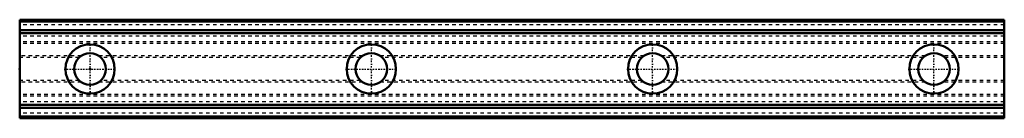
# Model space of a CAD drawing. Header units: millimetres. Extents: x -20 to 260, y -14 to 14.
import ezdxf

# ---------------------------------------------------------------- set-up
doc = ezdxf.new("R2010")
doc.units = ezdxf.units.MM
doc.linetypes.add('Center', pattern=[1.5, 0.45, -0.5, 0.05, -0.5])
doc.linetypes.add('Dashed', pattern=[2, 1, -1])
for name, color, linetype, lineweight in [('2d ConnectionPoints', 7, 'Continuous', 50), ('AM_0', 7, 'Continuous', 50), ('AM_7', 7, 'Center', 25), ('AM_9', 6, 'Dashed', 25)]:
    doc.layers.add(name, color=color, linetype=linetype, lineweight=lineweight)

msp = doc.modelspace()

# ---------------------------------------------------------------- linework, layer by layer
at = {"layer": '2d ConnectionPoints'}
for p in [(-20, 0), (0, 0), (0, 0)]:
    msp.add_point(p, dxfattribs=at)
at = {"layer": 'AM_0'}
for p, q in [((-20, 14), (-20, -14)), ((260, 14), (-20, 14)), ((260, 14), (260, -14)), ((260, 13.52), (-20, 13.52)), ((260, 11), (-20, 11)), ((260, 10.22), (-20, 10.22)), ((260, -10.22), (-20, -10.22)), ((260, -11), (-20, -11)), ((260, -13.52), (-20, -13.52)), ((260, -14), (-20, -14))]:
    msp.add_line(p, q, dxfattribs=at)
for centre, radius in [((0, 0), 7), ((80, 0), 7), ((160, 0), 7), ((240, 0), 7), ((0, 0), 4.5), ((80, 0), 4.5), ((160, 0), 4.5), ((240, 0), 4.5)]:
    msp.add_circle(centre, radius, dxfattribs=at)
at = {"layer": 'AM_7'}
for p, q in [((0, -7.35), (0, 7.35)), ((80, -7.35), (80, 7.35)), ((160, -7.35), (160, 7.35)), ((240, -7.35), (240, 7.35)), ((-7.35, 0), (7.35, 0)), ((72.65, 0), (87.35, 0)), ((152.65, 0), (167.35, 0)), ((232.65, 0), (247.35, 0))]:
    msp.add_line(p, q, dxfattribs=at)
at = {"layer": 'AM_9'}
for p, q in [((260, 13.53), (-20, 13.53)), ((260, 12.5), (-20, 12.5)), ((260, 11), (-20, 11)), ((260, 9.3), (-20, 9.3)), ((260, 7.75), (-20, 7.75)), ((260, 7.25), (-20, 7.25)), ((-2.49, 3.75), (-20, 3.75)), ((-3.11, 3.25), (-20, 3.25)), ((77.51, 3.75), (2.49, 3.75)), ((76.89, 3.25), (3.11, 3.25)), ((157.51, 3.75), (82.49, 3.75)), ((156.89, 3.25), (83.11, 3.25)), ((237.51, 3.75), (162.49, 3.75)), ((236.89, 3.25), (163.11, 3.25)), ((260, 3.75), (242.49, 3.75)), ((260, 3.25), (243.11, 3.25)), ((-3.11, -3.25), (-20, -3.25)), ((-2.49, -3.75), (-20, -3.75)), ((77.51, -3.75), (2.49, -3.75)), ((76.89, -3.25), (3.11, -3.25)), ((157.51, -3.75), (82.49, -3.75)), ((156.89, -3.25), (83.11, -3.25)), ((237.51, -3.75), (162.49, -3.75)), ((236.89, -3.25), (163.11, -3.25)), ((260, -3.75), (242.49, -3.75)), ((260, -3.25), (243.11, -3.25)), ((260, -7.25), (-20, -7.25)), ((260, -7.75), (-20, -7.75)), ((260, -9.3), (-20, -9.3)), ((260, -11), (-20, -11)), ((260, -12.5), (-20, -12.5)), ((260, -13.53), (-20, -13.53))]:
    msp.add_line(p, q, dxfattribs=at)

doc.saveas('drawing.dxf')
